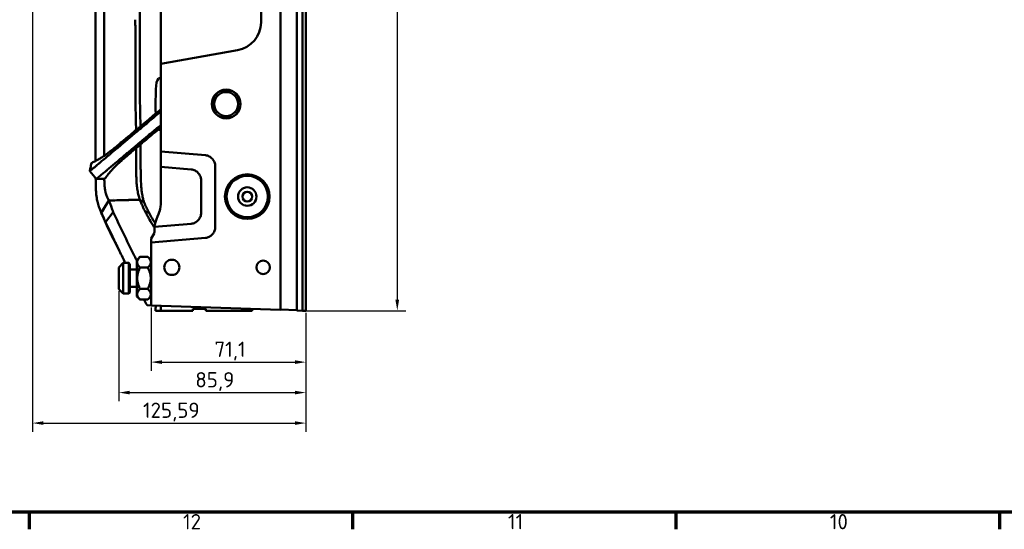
# Model space of a CAD drawing. Header units: millimetres. Extents: x 0 to 4686, y -120 to 1682.
# Tile 30 of 256: x 590 to 1043, y 32 to 266. Entities that reach past the tile are written whole.
import ezdxf

# ---------------------------------------------------------------- set-up
doc = ezdxf.new("R2010")
doc.units = ezdxf.units.MM
doc.header["$LTSCALE"] = 2
doc.layers.get('0').update_dxf_attribs({"lineweight": 25})
for name, color, linetype, lineweight in [('Bemaßung (ISO)', 7, 'Continuous', 25), ('Rahmen (ISO)', 7, 'Continuous', 70), ('Sichtbar (ISO)', 7, 'Continuous', 50)]:
    doc.layers.add(name, color=color, linetype=linetype, lineweight=lineweight)
doc.styles.add('Notiztext (DIN)', font='isocpeur.ttf')
doc.dimstyles.new('Standard (DIN)', dxfattribs={"dimscale": 2, "dimtxt": 3.5, "dimasz": 2.5, "dimexe": 2, "dimexo": 0.5, "dimgap": 0.5, "dimtad": 1, "dimrnd": 1e-08, "dimtxsty": 'Notiztext (DIN)', "dimcen": 0.09, "dimdle": 10, "dimclrd": 256, "dimclre": 256, "dimclrt": 256, "dimadec": 0, "dimazin": 0, "dimtfac": 1, "dimtmove": 0, "dimatfit": 3, "dimfxl": 1, "dimtolj": 1, "dimtzin": 0, "dimlwd": -1, "dimlwe": -1, "dimarcsym": 0})

# ---------------------------------------------------------------- blocks, each defined once
blk = doc.blocks.new('Ränder Vorgaberahmen')
at = {"layer": 'Rahmen (ISO)'}
for p, q in [((297.25, 20), (297.25, 16.1)), ((371.56, 20), (371.56, 16.1)), ((445.88, 20), (445.88, 16.1)), ((520.19, 20), (520.19, 16.1))]:
    blk.add_line(p, q, dxfattribs=at)
at = {"layer": 'Rahmen (ISO)', "flags": 128}
blk.add_lwpolyline([(20, 20), (20, 821), (1169, 821), (1169, 20), (20, 20)], dxfattribs=at)
at = {"layer": 'Rahmen (ISO)', "char_height": 3.5, "attachment_point": 7, "style": 'Notiztext (DIN)'}
for s, insert in [('12', (332.61, 16.1)), ('11', (407.27, 16.1)), ('10', (481.23, 16.1))]:
    blk.add_mtext(s, dxfattribs=dict(at, insert=insert))
blk = doc.blocks.new('*D16')
at = {"layer": 'Bemaßung (ISO)', "transparency": 16777216}
for p, q in [((723.11, 634.89), (767.68, 634.89)), ((763.68, 629.89), (763.68, 137.59)), ((721.87, 132.59), (767.68, 132.59))]:
    blk.add_line(p, q, dxfattribs=at)
for points in [[(762.84, 629.89), (764.51, 629.89), (763.68, 634.89)], [(762.84, 137.59), (764.51, 137.59), (763.68, 132.59)]]:
    blk.add_solid(points, dxfattribs=at)
at = {"layer": 'Defpoints', "color": 0, "transparency": 16777216}
for p in [(722.11, 634.89), (720.87, 132.59), (763.68, 132.59)]:
    blk.add_point(p, dxfattribs=at)
at = {"layer": 'Bemaßung (ISO)', "transparency": 16777216, "insert": (754.28, 373.44), "char_height": 7, "attachment_point": 1, "rotation": 90, "style": 'Notiztext (DIN)'}
blk.add_mtext('\\A1;502,3', dxfattribs=at)
blk = doc.blocks.new('*D17')
at = {"layer": 'Bemaßung (ISO)', "transparency": 16777216}
for p, q in [((596.08, 287.97), (596.08, 76.97)), ((721.67, 131.59), (721.67, 76.97)), ((601.08, 80.97), (716.67, 80.97))]:
    blk.add_line(p, q, dxfattribs=at)
for points in [[(601.08, 81.81), (601.08, 80.14), (596.08, 80.97)], [(716.67, 81.81), (716.67, 80.14), (721.67, 80.97)]]:
    blk.add_solid(points, dxfattribs=at)
at = {"layer": 'Defpoints', "color": 0, "transparency": 16777216}
for p in [(596.08, 288.97), (721.67, 132.59), (721.67, 80.97)]:
    blk.add_point(p, dxfattribs=at)
at = {"layer": 'Bemaßung (ISO)', "transparency": 16777216, "insert": (646.82, 90.37), "char_height": 7, "attachment_point": 1, "style": 'Notiztext (DIN)'}
blk.add_mtext('\\A1;125,59', dxfattribs=at)
blk = doc.blocks.new('*D18')
at = {"layer": 'Bemaßung (ISO)', "transparency": 16777216}
for p, q in [((635.77, 141.49), (635.77, 90.97)), ((721.67, 131.59), (721.67, 90.97)), ((640.77, 94.97), (716.67, 94.97))]:
    blk.add_line(p, q, dxfattribs=at)
for points in [[(640.77, 95.81), (640.77, 94.14), (635.77, 94.97)], [(716.67, 95.81), (716.67, 94.14), (721.67, 94.97)]]:
    blk.add_solid(points, dxfattribs=at)
at = {"layer": 'Defpoints', "color": 0, "transparency": 16777216}
for p in [(635.77, 142.49), (721.67, 132.59), (721.67, 94.97)]:
    blk.add_point(p, dxfattribs=at)
at = {"layer": 'Bemaßung (ISO)', "transparency": 16777216, "insert": (670.87, 104.37), "char_height": 7, "attachment_point": 1, "style": 'Notiztext (DIN)'}
blk.add_mtext('\\A1;85,9', dxfattribs=at)
blk = doc.blocks.new('*D19')
at = {"layer": 'Bemaßung (ISO)', "transparency": 16777216}
for p, q in [((650.57, 134.01), (650.57, 104.97)), ((721.67, 131.59), (721.67, 104.97)), ((655.57, 108.97), (716.67, 108.97))]:
    blk.add_line(p, q, dxfattribs=at)
for points in [[(655.57, 109.81), (655.57, 108.14), (650.57, 108.97)], [(716.67, 109.81), (716.67, 108.14), (721.67, 108.97)]]:
    blk.add_solid(points, dxfattribs=at)
at = {"layer": 'Defpoints', "color": 0, "transparency": 16777216}
for p in [(650.57, 135.01), (721.67, 132.59), (721.67, 108.97)]:
    blk.add_point(p, dxfattribs=at)
at = {"layer": 'Bemaßung (ISO)', "transparency": 16777216, "insert": (679.67, 118.37), "char_height": 7, "attachment_point": 1, "style": 'Notiztext (DIN)'}
blk.add_mtext('\\A1;71,1', dxfattribs=at)

msp = doc.modelspace()

# ---------------------------------------------------------------- linework, layer by layer
at = {"layer": 'Sichtbar (ISO)'}
for p, q in [((710.0713, 132.9303), (710.0717, 604.4903)), ((701.0713, 499.9903), (701.0713, 264.9903)), ((717.5713, 132.6775), (717.5715, 382.3029)), ((720.0713, 132.5902), (720.0715, 382.3902)), ((720.0713, 132.5902), (720.0715, 382.3902)), ((721.6713, 132.5902), (721.6715, 382.3902)), ((655.0713, 285.3831), (655.0713, 247.3268)), ((655.0713, 245.9709), (690.3287, 252.1878)), ((655.0713, 246.7471), (655.0713, 247.3268)), ((655.0713, 246.7471), (655.0713, 245.9709)), ((655.0713, 207.4903), (655.0713, 245.9709)), ((654.6922, 239.4903), (655.0713, 239.4903)), ((655.0713, 215.4903), (654.6922, 215.4903)), ((655.0713, 213.4902), (655.0713, 212.0931)), ((655.0713, 205.7591), (655.0713, 207.4903)), ((675.507, 203.9712), (655.0713, 205.7591)), ((655.0713, 205.7591), (655.0713, 198.6905)), ((655.0713, 198.6905), (669.007, 197.4712)), ((680.0713, 198.9903), (680.0713, 170.9903)), ((673.5713, 177.4903), (673.5713, 192.4903)), ((631.2033, 183.1798), (627.6811, 177.5002)), ((631.2042, 183.1813), (631.2041, 183.1811)), ((645.4605, 183.5556), (631.2044, 183.1816)), ((631.2047, 183.1811), (631.2051, 183.1817)), ((633.2474, 183.2649), (633.2474, 183.2589)), ((633.2481, 183.8827), (633.2481, 183.8782)), ((645.4605, 183.5546), (645.4667, 183.5547)), ((645.4658, 183.5551), (645.4665, 183.5547)), ((647.3674, 182.3008), (645.4684, 183.5504)), ((647.3815, 182.2664), (647.3898, 182.2607)), ((629.6601, 173.2629), (633.1743, 177.791)), ((649.6281, 177.5991), (647.8218, 178.0621)), ((648.0981, 180.6226), (648.0979, 180.623)), ((669.007, 172.5093), (652.1225, 171.0321)), ((651.9373, 168.0768), (650.5713, 165.7107)), ((652.0713, 170.0211), (652.0713, 168.5768)), ((650.5713, 163.8277), (675.507, 166.0093)), ((650.5713, 163.8277), (650.5713, 165.7107)), ((650.5713, 135.008), (650.5713, 163.8277)), ((635.7713, 152.4903), (637.7713, 154.4903)), ((637.7713, 154.4903), (637.7713, 140.4903)), ((640.2713, 154.4903), (637.7713, 154.4903)), ((640.2713, 140.4903), (640.2713, 154.4903)), ((640.7713, 153.9903), (640.2713, 154.4903)), ((640.7713, 153.9903), (640.7713, 140.9903)), ((643.9713, 155.8052), (645.4713, 157.3052)), ((643.9713, 155.8052), (643.9713, 139.1753)), ((645.4713, 157.3052), (649.0713, 157.3052)), ((650.5713, 155.8052), (649.0713, 157.3052)), ((635.7713, 142.4903), (635.7713, 152.4903)), ((643.9713, 151.4903), (640.7713, 151.4903)), ((645.4713, 152.3977), (649.0713, 152.3977)), ((635.7713, 142.4903), (637.7713, 140.4903)), ((640.2713, 140.4903), (637.7713, 140.4903)), ((640.7713, 140.9903), (640.2713, 140.4903)), ((643.9713, 143.4903), (640.7713, 143.4903)), ((645.4713, 142.5828), (649.0713, 142.5828)), ((643.9713, 139.1753), (645.4713, 137.6753)), ((645.4713, 137.6753), (649.0713, 137.6753)), ((650.5713, 139.1753), (649.0713, 137.6753)), ((650.5713, 135.008), (648.7018, 135.0733)), ((710.0713, 132.9303), (650.5713, 135.008)), ((655.0707, 134.851), (655.0707, 134.8509)), ((655.0713, 134.8509), (655.0713, 132.4903)), ((669.6713, 132.4903), (655.0713, 132.4903)), ((669.6713, 133.4903), (669.6713, 132.4903)), ((675.6713, 133.4903), (669.6713, 133.4903)), ((675.6713, 133.4903), (675.6713, 132.4903)), ((697.0713, 132.4903), (675.6713, 132.4903)), ((697.0713, 133.3842), (697.0713, 132.4903)), ((717.5713, 132.8777), (710.0713, 133.1396)), ((717.5713, 132.6775), (720.0713, 132.5902)), ((721.6713, 132.5902), (720.0713, 132.5902))]:
    msp.add_line(p, q, dxfattribs=at)
for centre, radius in [((685.0713, 227.4903), 6.6), ((685.0713, 227.4903), 6.5), ((685.0713, 227.4903), 5.5), ((694.745, 184.9903), 10.25), ((694.745, 184.9903), 10), ((694.745, 184.9903), 9.5), ((694.745, 184.9903), 4.25), ((694.745, 184.9903), 2.25), ((660.0713, 152.4903), 3.5), ((702.0713, 152.4903), 3.1)]:
    msp.add_circle(centre, radius, dxfattribs=at)
for centre, radius, start, end in [((688.0713, 264.9903), 13, 280.000008, 0), ((680.1338, 195.5934), 35.3612, 202.941755, 203.955405), ((662.0713, 170.0211), 10, 161.333116, 174.19766), ((651.0713, 168.5768), 1, 330, 0), ((635.8557, 166.9214), 3, 206.034561, 222.591083)]:
    msp.add_arc(centre, radius, start, end, dxfattribs=at)
for centre, major_axis, ratio, start_param, end_param in [((689.252, 227.4903), (-0.0001, -78.5442), 0.46630766, 4.60486306, 4.76799939), ((654.6922, 235.4903), (0, 4), 0.46630766, 0, 1.46327041), ((654.6922, 219.4903), (0, -4), 0.46630766, 5.85177619, 6.28318531), ((812.0174, -125.0173), (183.1765, -309.829), 0.02657515, 3.36766881, 3.36768749), ((662.1745, 170.0159), (10.0904, -0.512), 0.99486633, 3.09127788, 3.19202815)]:
    msp.add_ellipse(centre, major_axis=major_axis, ratio=ratio, start_param=start_param, end_param=end_param, dxfattribs=at)
for points, knots in [([(625.0713, 201.381), (625.0713, 202.4234), (625.0713, 203.8121), (625.0713, 208.5012), (625.0713, 209.5893), (625.0713, 215.4377), (625.0713, 218.0572), (625.0713, 224.5605), (625.0713, 227.947), (625.0713, 241.761), (625.0713, 242.0248), (625.0713, 254.4333), (625.0713, 256.9107), (625.0713, 264.8357), (625.067, 266.5586), (625.0833, 270.0291), (625.1024, 271.4727), (625.1988, 273.7359), (625.2395, 274.453), (625.3872, 276.3585), (625.5198, 277.5404), (625.7892, 279.1423), (625.8694, 279.5672), (626.1146, 280.7218), (626.2981, 281.4447), (627.3603, 284.9461), (628.4991, 286.9347), (629.4634, 288.3704)], [-1.97569875, -1.97569875, -1.97569875, -1.97569875, -1.91118812, -1.91118812, -1.89083841, -1.89083841, -1.8743767, -1.8743767, -1.84990525, -1.84990525, -1.78252706, -1.78252706, -1.63688046, -1.63688046, -1.3446736, -1.3446736, -1.06896062, -1.06896062, -0.94182017, -0.94182017, -0.7293136, -0.7293136, -0.65218877, -0.65218877, -0.51884912, -0.51884912, -0.000001, -0.000001, -0.000001, -0.000001]), ([(645.3601, 266.201), (645.374, 268.6293), (645.4686, 270.6756), (646.0511, 274.5143), (646.5031, 275.8799), (646.9438, 276.9141)], [0.00004655, 0.00004655, 0.00004655, 0.00004655, 0.72860225, 0.72860225, 1.50504202, 1.50504202, 1.50504202, 1.50504202]), ([(628.9972, 269.6635), (628.9407, 265.5634), (628.9717, 259.1302), (629.0051, 244.9005), (629.012, 241.0761), (629.0189, 233.4145), (629.019, 229.6177), (629.0173, 225.8093)], [0.00001998, 0.00001998, 0.00001998, 0.00001998, 1.23012929, 1.23012929, 1.66981601, 1.66981601, 2.10370911, 2.10370911, 2.10370911, 2.10370911]), ([(643.3216, 261.5582), (643.3225, 262.342), (643.3168, 263.1324), (643.3075, 264.6489), (643.3033, 265.4501), (643.3077, 266.2122)], [-0.471271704, -0.471271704, -0.471271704, -0.471271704, -0.228693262, -0.228693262, -0.00005088, -0.00005088, -0.00005088, -0.00005088]), ([(645.374, 261.5552), (645.3752, 262.3297), (645.3696, 263.1003), (645.3598, 264.6726), (645.3559, 265.4277), (645.3601, 266.201)], [0.000005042, 0.000005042, 0.000005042, 0.000005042, 0.232346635, 0.232346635, 0.469478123, 0.469478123, 0.469478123, 0.469478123]), ([(643.3216, 261.5582), (643.3161, 257.956), (643.3157, 254.3034), (643.316, 250.5322), (643.316, 244.1682), (643.3223, 236.7914), (643.3382, 231.323), (643.4271, 226.007)], [0.00003323, 0.00003323, 0.00003323, 0.00003323, 1.08068017, 1.08068017, 1.30542875, 1.30542875, 1.68883469, 1.68883469, 1.68883469, 1.68883469]), ([(645.4777, 226.0394), (645.4596, 227.1475), (645.4445, 228.2561), (645.4211, 230.331), (645.4122, 231.2959), (645.4005, 232.8368), (645.3967, 233.4147), (645.3818, 235.9927), (645.3761, 237.9979), (645.3714, 241.2403), (645.3707, 242.4861), (645.3699, 244.9326), (645.3696, 247.1043), (645.3689, 250.0275), (645.3684, 252.3872), (645.369, 255.7166), (645.3695, 256.8557), (645.3711, 259.1865), (645.3723, 260.3704), (645.374, 261.5552)], [0.00006404, 0.00006404, 0.00006404, 0.00006404, 0.33251973, 0.33251973, 0.62124548, 0.62124548, 0.79456029, 0.79456029, 1.39428383, 1.39428383, 1.76769394, 1.76769394, 2.12877368, 2.12877368, 2.93588625, 2.93588625, 3.35607389, 3.35607389, 3.79598952, 3.79598952, 3.79598952, 3.79598952]), ([(629.0173, 225.8093), (629.0175, 224.4229), (629.0196, 223.0448), (629.0193, 221.6489), (629.019, 220.253), (629.0178, 218.8393), (629.0178, 217.4831), (629.0179, 216.127), (629.0205, 214.8286), (629.0224, 213.4989), (629.024, 212.3068), (629.0243, 211.0896), (629.0234, 209.918), (629.0233, 209.7828), (629.0232, 209.6482), (629.023, 209.5143), (629.0217, 208.2203), (629.0189, 206.9931), (629.0179, 205.7414), (629.0173, 205.0726), (629.017, 204.3969), (629.0173, 203.7227)], [0, 0, 0, 0, 0.166666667, 0.166666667, 0.166666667, 0.333333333, 0.333333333, 0.333333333, 0.5, 0.5, 0.5, 0.649424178, 0.649424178, 0.649424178, 0.666666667, 0.666666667, 0.666666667, 0.833333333, 0.833333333, 0.833333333, 0.922385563, 0.922385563, 0.922385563, 0.922385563]), ([(655.0712, 225.1284), (653.1957, 223.5542), (651.3135, 221.9761), (647.5301, 218.8071), (645.6027, 217.1942), (643.6508, 215.5621)], [-1.5107984, -1.5107984, -1.5107984, -1.5107984, -0.76361573, -0.76361573, -0.00010334, -0.00010334, -0.00010334, -0.00010334]), ([(655.0713, 224.0917), (653.5517, 222.816), (652.0307, 221.5404), (648.7675, 218.8034), (647.0254, 217.3418), (645.2844, 215.8799)], [-1.2779495, -1.2779495, -1.2779495, -1.2779495, -0.682692, -0.682692, -0.00000137, -0.00000137, -0.00000137, -0.00000137]), ([(655.0713, 217.8746), (654.5189, 217.4128), (653.9665, 216.9514), (651.7153, 215.0717), (650.0179, 213.6564), (648.317, 212.2356)], [0.482741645, 0.482741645, 0.482741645, 0.482741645, 0.695972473, 0.695972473, 1.354461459, 1.354461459, 1.354461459, 1.354461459]), ([(640.8809, 213.2483), (640.3585, 212.8123), (639.8311, 212.3708), (638.8254, 211.5278), (638.3441, 211.1241), (637.8643, 210.7221)], [-0.394082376, -0.394082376, -0.394082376, -0.394082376, -0.189098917, -0.189098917, -0.000001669, -0.000001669, -0.000001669, -0.000001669]), ([(643.5384, 214.4087), (642.9501, 213.9129), (642.3462, 213.4106), (641.1845, 212.4424), (640.6225, 211.973), (640.0632, 211.5001)], [-0.454862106, -0.454862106, -0.454862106, -0.454862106, -0.21982844, -0.21982844, -0.000001, -0.000001, -0.000001, -0.000001]), ([(643.6508, 215.5621), (643.1892, 215.1767), (642.7279, 214.7912), (641.804, 214.0193), (641.3424, 213.6337), (640.8809, 213.2483)], [-0.360599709, -0.360599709, -0.360599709, -0.360599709, -0.180365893, -0.180365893, -0.000001, -0.000001, -0.000001, -0.000001]), ([(645.2844, 215.8799), (644.9871, 215.6302), (644.69, 215.3798), (644.1084, 214.8894), (643.8242, 214.6495), (643.5384, 214.4087)], [-0.229315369, -0.229315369, -0.229315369, -0.229315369, -0.112320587, -0.112320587, -0.000001, -0.000001, -0.000001, -0.000001]), ([(646.6745, 209.7652), (648.8005, 211.5574), (650.8744, 213.3031), (653.6861, 215.6668), (654.379, 216.2491), (655.0712, 216.8306)], [0, 0, 0, 0, 0.83418562, 0.83418562, 1.10769017, 1.10769017, 1.10769017, 1.10769017]), ([(632.2506, 206.1042), (632.6742, 206.44), (633.1343, 206.8096), (633.973, 207.4908), (634.4664, 207.8943), (636.1162, 209.2575), (637.0846, 210.0688), (637.8643, 210.7221)], [0.000001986, 0.000001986, 0.000001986, 0.000001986, 0.210821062, 0.210821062, 0.384607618, 0.384607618, 0.683760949, 0.683760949, 0.683760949, 0.683760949]), ([(637.4471, 209.3041), (636.9969, 208.9276), (636.5526, 208.5529), (635.7187, 207.8508), (635.3299, 207.5239), (634.9515, 207.2083)], [-0.340675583, -0.340675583, -0.340675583, -0.340675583, -0.162561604, -0.162561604, -0.000002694, -0.000002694, -0.000002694, -0.000002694]), ([(636.4615, 201.0895), (636.5992, 201.2135), (636.7392, 201.3381), (636.8809, 201.4633), (637.1494, 201.7005), (637.4239, 201.9395), (637.7042, 202.1828), (637.9785, 202.4208), (638.2576, 202.6623), (638.5431, 202.908), (638.7035, 203.0459), (638.8658, 203.1853), (639.0302, 203.3257), (639.4682, 203.7003), (639.9213, 204.0839), (640.3928, 204.4816), (640.4132, 204.4988), (640.4335, 204.5159), (640.4539, 204.5331), (640.9374, 204.9408), (641.4401, 205.3635), (641.9405, 205.7834), (641.9509, 205.7921), (641.9613, 205.8008), (641.9717, 205.8095), (642.4824, 206.238), (642.9903, 206.6629), (643.494, 207.0871), (643.5015, 207.0934), (643.5091, 207.0998), (643.5167, 207.1062), (644.0126, 207.5239), (644.5044, 207.9408), (644.9967, 208.351)], [0.000029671, 0.000029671, 0.000029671, 0.000029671, 0.05758116, 0.05758116, 0.05758116, 0.166666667, 0.166666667, 0.166666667, 0.273399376, 0.273399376, 0.273399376, 0.333333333, 0.333333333, 0.333333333, 0.493108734, 0.493108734, 0.493108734, 0.5, 0.5, 0.5, 0.663274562, 0.663274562, 0.663274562, 0.666666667, 0.666666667, 0.666666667, 0.833333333, 0.833333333, 0.833333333, 0.835834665, 0.835834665, 0.835834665, 0.999990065, 0.999990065, 0.999990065, 0.999990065]), ([(640.0632, 211.5001), (639.6011, 211.1095), (639.1362, 210.7189), (638.2632, 209.9869), (637.8534, 209.6439), (637.4471, 209.3041)], [0.000001, 0.000001, 0.000001, 0.000001, 0.181579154, 0.181579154, 0.342274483, 0.342274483, 0.342274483, 0.342274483]), ([(645.395, 209.8067), (644.9953, 209.4737), (644.5955, 209.1387), (643.8208, 208.4901), (643.4459, 208.1763), (643.0706, 207.8646)], [0.000001, 0.000001, 0.000001, 0.000001, 0.156230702, 0.156230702, 0.302814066, 0.302814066, 0.302814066, 0.302814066]), ([(644.9967, 208.351), (645.0057, 208.3578), (645.0142, 208.365), (645.0315, 208.3796), (645.0402, 208.387), (645.0664, 208.409), (645.0839, 208.4238), (645.1362, 208.4679), (645.1711, 208.4973), (645.2758, 208.5857), (645.3456, 208.6445), (645.555, 208.8212), (645.6946, 208.9389), (646.1145, 209.2931), (646.3944, 209.529), (646.6745, 209.7652)], [0.000059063, 0.000059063, 0.000059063, 0.000059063, 0.003423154, 0.003423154, 0.006846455, 0.006846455, 0.013695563, 0.013695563, 0.027427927, 0.027427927, 0.054897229, 0.054897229, 0.109834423, 0.109834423, 0.22005098, 0.22005098, 0.22005098, 0.22005098]), ([(648.317, 212.2356), (647.8178, 211.8186), (647.3178, 211.4035), (646.3425, 210.5943), (645.8688, 210.2013), (645.395, 209.8067)], [0.000001, 0.000001, 0.000001, 0.000001, 0.195205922, 0.195205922, 0.380276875, 0.380276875, 0.380276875, 0.380276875]), ([(632.2506, 206.1042), (632.2462, 206.1008), (632.2419, 206.0973), (632.2331, 206.0904), (632.2287, 206.0869), (632.2157, 206.0766), (632.2069, 206.0697), (632.1808, 206.049), (632.1635, 206.0353), (632.1116, 205.9943), (632.0771, 205.9671), (631.9743, 205.8862), (631.9062, 205.8329), (631.7032, 205.6744), (631.5669, 205.5688), (631.166, 205.2612), (630.9004, 205.0611), (630.1035, 204.4726), (629.5782, 204.1014), (628.5545, 203.4102), (628.0367, 203.0772), (626.9828, 202.4341), (626.4637, 202.135), (625.9249, 201.839)], [-1.07016986, -1.07016986, -1.07016986, -1.07016986, -1.06813434, -1.06813434, -1.06609868, -1.06609868, -1.06203236, -1.06203236, -1.05391851, -1.05391851, -1.03775654, -1.03775654, -1.00562134, -1.00562134, -0.9416178, -0.9416178, -0.81068012, -0.81068012, -0.54583113, -0.54583113, -0.27599744, -0.27599744, -0.00000503, -0.00000503, -0.00000503, -0.00000503]), ([(634.9515, 207.2083), (633.8241, 206.268), (632.7829, 205.3884), (631.3914, 204.2223), (631.0515, 203.9383), (629.3484, 202.5126), (628.1973, 201.536), (627.1384, 200.6582)], [-1.2355886, -1.2355886, -1.2355886, -1.2355886, -0.77951852, -0.77951852, -0.6280428, -0.6280428, -0.00003534, -0.00003534, -0.00003534, -0.00003534]), ([(643.0706, 207.8646), (642.1892, 207.1322), (641.3006, 206.3855), (640.0052, 205.2989), (639.5826, 204.9443), (638.7509, 204.2474), (638.3437, 203.908), (637.9507, 203.5777)], [-0.683077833, -0.683077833, -0.683077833, -0.683077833, -0.338846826, -0.338846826, -0.169711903, -0.169711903, -0.000058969, -0.000058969, -0.000058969, -0.000058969]), ([(643.703, 202.2726), (643.7026, 202.6079), (643.7025, 202.9432), (643.7025, 203.6091), (643.7026, 203.9399), (643.706, 204.2706)], [0.000001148, 0.000001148, 0.000001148, 0.000001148, 0.100577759, 0.100577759, 0.199799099, 0.199799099, 0.199799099, 0.199799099]), ([(645.7558, 202.2596), (645.7558, 202.5929), (645.7558, 202.9262), (645.7559, 203.5954), (645.7559, 203.9312), (645.7554, 204.2671)], [0.000007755, 0.000007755, 0.000007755, 0.000007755, 0.099999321, 0.099999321, 0.200743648, 0.200743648, 0.200743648, 0.200743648]), ([(675.507, 203.9712), (676.1164, 203.9138), (676.7055, 203.7289), (677.792, 203.1572), (678.2855, 202.7712), (679.1246, 201.8555), (679.4706, 201.3204), (679.9386, 200.1854), (680.0672, 199.5922), (680.0713, 198.9903)], [0.000001, 0.000001, 0.000001, 0.000001, 0.183630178, 0.183630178, 0.368375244, 0.368375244, 0.556170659, 0.556170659, 0.736766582, 0.736766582, 0.736766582, 0.736766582]), ([(623.1588, 200.3537), (623.1982, 200.3906), (623.304, 200.4553), (623.6579, 200.6509), (623.9394, 200.7956), (624.2427, 200.9514)], [0.000000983, 0.000000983, 0.000000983, 0.000000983, 0.124573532, 0.124573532, 0.29056814, 0.29056814, 0.29056814, 0.29056814]), ([(625.9249, 201.839), (625.631, 201.6776), (625.333, 201.5183), (624.7647, 201.2201), (624.4976, 201.0823), (624.2427, 200.9514)], [0.00001751, 0.00001751, 0.00001751, 0.00001751, 0.150534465, 0.150534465, 0.288773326, 0.288773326, 0.288773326, 0.288773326]), ([(627.1384, 200.6582), (626.9228, 200.4798), (626.7091, 200.3004), (626.2767, 199.9348), (626.0625, 199.7525), (625.4423, 199.2246), (625.0453, 198.8862), (624.6506, 198.5623)], [-0.48904555, -0.48904555, -0.48904555, -0.48904555, -0.363377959, -0.363377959, -0.23793881, -0.23793881, -0.000001, -0.000001, -0.000001, -0.000001]), ([(637.9507, 203.5777), (637.1516, 202.906), (636.4102, 202.2846), (635.0153, 201.1144), (634.3649, 200.5644), (633.1082, 199.5104), (632.5001, 199.0042), (631.3032, 197.9996), (630.7173, 197.5043), (630.1411, 197.0197)], [0.00005796, 0.00005796, 0.00005796, 0.00005796, 0.34502394, 0.34502394, 0.68483042, 0.68483042, 1.02350218, 1.02350218, 1.36804094, 1.36804094, 1.36804094, 1.36804094]), ([(632.6138, 197.3121), (632.8935, 197.6216), (633.1791, 197.929), (633.7643, 198.5395), (634.0629, 198.8419), (634.8741, 199.64), (635.6353, 200.3573), (636.4615, 201.0895)], [0.000204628, 0.000204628, 0.000204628, 0.000204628, 0.18884436, 0.18884436, 0.376163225, 0.376163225, 0.679743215, 0.679743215, 0.679743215, 0.679743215]), ([(643.703, 202.2726), (643.7035, 201.6817), (643.7047, 201.087), (643.7062, 199.9024), (643.7066, 199.3097), (643.7062, 198.5508), (643.706, 198.3827), (643.7061, 196.8606), (643.7322, 195.5317), (643.7752, 193.9617), (643.7845, 193.6647), (643.835, 192.3448), (643.8963, 191.3678), (644.0648, 189.5444), (644.1716, 188.6996), (644.2927, 187.9374)], [-1.58245796, -1.58245796, -1.58245796, -1.58245796, -1.40375157, -1.40375157, -1.22523386, -1.22523386, -1.1744175, -1.1744175, -0.76853451, -0.76853451, -0.67234411, -0.67234411, -0.33591001, -0.33591001, -0.0000023, -0.0000023, -0.0000023, -0.0000023]), ([(646.3269, 186.7633), (646.2516, 187.2982), (646.1827, 187.8728), (646.066, 189.0345), (646.017, 189.6143), (645.8975, 191.3508), (645.8546, 192.4302), (645.8048, 194.1643), (645.789, 194.9536), (645.7751, 196.0109), (645.7721, 196.2762), (645.7675, 196.7757), (645.7658, 197.0133), (645.763, 197.4558), (645.762, 197.6704), (645.7596, 198.2621), (645.7587, 198.645), (645.7571, 199.5678), (645.7566, 200.1152), (645.756, 201.1978), (645.7559, 201.7283), (645.7558, 202.2596)], [-1.60003465, -1.60003465, -1.60003465, -1.60003465, -1.40471891, -1.40471891, -1.23051399, -1.23051399, -0.90243465, -0.90243465, -0.64796703, -0.64796703, -0.56673403, -0.56673403, -0.49589621, -0.49589621, -0.43163684, -0.43163684, -0.32084181, -0.32084181, -0.15939231, -0.15939231, -0.00000772, -0.00000772, -0.00000772, -0.00000772]), ([(622.3749, 196.6561), (622.3743, 196.653), (622.4125, 196.6848), (622.6056, 196.8495), (622.811, 197.0324), (623.0388, 197.2168)], [-0.278607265, -0.278607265, -0.278607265, -0.278607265, -0.176342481, -0.176342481, -0.000001, -0.000001, -0.000001, -0.000001]), ([(623.7389, 197.8075), (623.6067, 197.6934), (623.4782, 197.5833), (623.2449, 197.3862), (623.1385, 197.2976), (623.0388, 197.2168)], [0.000001, 0.000001, 0.000001, 0.000001, 0.085092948, 0.085092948, 0.162338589, 0.162338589, 0.162338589, 0.162338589]), ([(624.6506, 198.5623), (624.4898, 198.4303), (624.331, 198.3014), (624.0265, 198.0511), (623.8805, 197.9297), (623.7389, 197.8075)], [-0.187424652, -0.187424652, -0.187424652, -0.187424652, -0.091158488, -0.091158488, -0.000001, -0.000001, -0.000001, -0.000001]), ([(629.8449, 196.7726), (629.2868, 196.3106), (628.7366, 195.8472), (627.6967, 194.97), (627.2087, 194.5577), (626.7376, 194.1701)], [0.000000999, 0.000000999, 0.000000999, 0.000000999, 0.329408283, 0.329408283, 0.631974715, 0.631974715, 0.631974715, 0.631974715]), ([(630.1411, 197.0197), (630.092, 196.9784), (630.0428, 196.9372), (629.944, 196.8548), (629.8945, 196.8137), (629.8449, 196.7726)], [0.000000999, 0.000000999, 0.000000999, 0.000000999, 0.0292947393, 0.0292947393, 0.0585882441, 0.0585882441, 0.0585882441, 0.0585882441]), ([(630.3043, 194.5062), (630.6669, 194.9802), (631.0401, 195.456), (631.8331, 196.424), (632.2164, 196.8698), (632.6138, 197.3121)], [-0.52689827, -0.52689827, -0.52689827, -0.52689827, -0.269930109, -0.269930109, -0.000204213, -0.000204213, -0.000204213, -0.000204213]), ([(652.5973, 173.2218), (653.2136, 175.0459), (655.0713, 180.0358), (655.0713, 180.2969), (655.0713, 196.6223), (655.0713, 198.6905)], [0, 0, 0, 0, 0.30373129, 0.91975121, 1, 1, 1, 1]), ([(673.5713, 192.4903), (673.5672, 193.0922), (673.4386, 193.6853), (672.9707, 194.8202), (672.6248, 195.3553), (671.7857, 196.271), (671.2922, 196.6571), (670.2056, 197.2288), (669.6165, 197.4138), (669.007, 197.4712)], [-0.736766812, -0.736766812, -0.736766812, -0.736766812, -0.556190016, -0.556190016, -0.368414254, -0.368414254, -0.183648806, -0.183648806, -0.000001, -0.000001, -0.000001, -0.000001]), ([(625.3438, 186.3283), (625.2875, 186.9322), (625.2427, 187.5518), (625.1705, 188.8806), (625.1446, 189.5855), (625.1004, 191.313), (625.0879, 192.3585), (625.0811, 193.4275)], [-0.947595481, -0.947595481, -0.947595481, -0.947595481, -0.720031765, -0.720031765, -0.478992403, -0.478992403, -0.144549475, -0.144549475, -0.144549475, -0.144549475]), ([(629.2017, 193.1299), (628.9205, 193.1124), (628.6309, 193.1168), (627.7908, 193.1015), (627.2353, 193.0905), (626.254, 193.0691), (625.829, 193.0592), (625.4029, 193.0497)], [0, 0, 0, 0, 0.087856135, 0.087856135, 0.256977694, 0.256977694, 0.385334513, 0.385334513, 0.385334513, 0.385334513]), ([(626.5472, 194.0102), (626.2679, 193.7699), (626.0104, 193.5542), (625.7347, 193.3242), (625.6666, 193.2675), (625.5518, 193.1717), (625.5059, 193.1331), (625.472, 193.1048)], [-0.332373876, -0.332373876, -0.332373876, -0.332373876, -0.145075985, -0.145075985, -0.072752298, -0.072752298, -0.000001, -0.000001, -0.000001, -0.000001]), ([(626.7376, 194.1701), (626.7048, 194.1431), (626.6723, 194.1162), (626.6089, 194.0629), (626.5778, 194.0365), (626.5472, 194.0102)], [-0.0412923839, -0.0412923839, -0.0412923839, -0.0412923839, -0.020504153, -0.020504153, -0.000001, -0.000001, -0.000001, -0.000001]), ([(629.2058, 189.7126), (629.1839, 189.9659), (629.1647, 190.2252), (629.1309, 190.7548), (629.1163, 191.0248), (629.0785, 191.8495), (629.0612, 192.4183), (629.0487, 193.042), (629.0479, 193.0821), (629.0471, 193.1223)], [0.000059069, 0.000059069, 0.000059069, 0.000059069, 0.095839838, 0.095839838, 0.1916095, 0.1916095, 0.383284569, 0.383284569, 0.396416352, 0.396416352, 0.396416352, 0.396416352]), ([(629.2017, 193.1299), (629.2114, 193.1305), (629.2288, 193.1426), (629.2858, 193.1965), (629.3311, 193.247), (629.3883, 193.3163)], [0.150643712, 0.150643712, 0.150643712, 0.150643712, 0.203571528, 0.203571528, 0.274124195, 0.274124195, 0.274124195, 0.274124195]), ([(629.3883, 193.3163), (629.4925, 193.4426), (629.6222, 193.6094), (629.9313, 194.0136), (630.1144, 194.2563), (630.3043, 194.5062)], [0.000000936, 0.000000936, 0.000000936, 0.000000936, 0.128793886, 0.128793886, 0.272675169, 0.272675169, 0.272675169, 0.272675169]), ([(625.8507, 182.781), (625.7836, 183.0771), (625.7259, 183.3703), (625.6277, 183.9591), (625.5852, 184.2603), (625.4718, 185.1012), (625.4022, 185.7007), (625.3438, 186.3283)], [-0.446859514, -0.446859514, -0.446859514, -0.446859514, -0.335675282, -0.335675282, -0.236840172, -0.236840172, -0.000001, -0.000001, -0.000001, -0.000001]), ([(629.4899, 187.5973), (629.428, 187.9115), (629.3745, 188.241), (629.2797, 188.946), (629.2393, 189.3224), (629.2058, 189.7126)], [0.00002407, 0.00002407, 0.00002407, 0.00002407, 0.141033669, 0.141033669, 0.288705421, 0.288705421, 0.288705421, 0.288705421]), ([(629.4899, 187.5973), (629.5101, 187.4951), (629.5309, 187.3936), (629.5746, 187.1911), (629.5974, 187.0901), (629.621, 186.9909)], [-0.0939506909, -0.0939506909, -0.0939506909, -0.0939506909, -0.0476246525, -0.0476246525, -0.0000362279, -0.0000362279, -0.0000362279, -0.0000362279]), ([(629.621, 186.9909), (629.7068, 186.6285), (629.8069, 186.2903), (630.0291, 185.662), (630.1517, 185.3736), (630.4764, 184.6584), (630.7086, 184.1953), (630.8858, 183.8244)], [-0.875759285, -0.875759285, -0.875759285, -0.875759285, -0.641799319, -0.641799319, -0.406715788, -0.406715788, 0, 0, 0, 0]), ([(644.2927, 187.9374), (644.4335, 187.0448), (644.6015, 186.2757), (644.9328, 185.008), (645.097, 184.5107), (645.2262, 184.1619), (645.2263, 184.1615), (645.2242, 184.1622)], [-0.788468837, -0.788468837, -0.788468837, -0.788468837, -0.39512434, -0.39512434, -0.000693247, -0.000693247, -0.000157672, -0.000157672, -0.000157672, -0.000157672]), ([(647.1813, 182.8553), (647.0654, 183.2103), (646.9095, 183.7325), (646.6045, 185.0612), (646.4566, 185.8431), (646.3269, 186.7633)], [0.000160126, 0.000160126, 0.000160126, 0.000160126, 0.453206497, 0.453206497, 0.870553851, 0.870553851, 0.870553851, 0.870553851]), ([(625.8507, 182.781), (625.9552, 182.3207), (626.0753, 181.8858), (626.3336, 181.0339), (626.4663, 180.6401), (626.6706, 180.0588), (626.7438, 179.8568), (627.0177, 179.1157), (627.2457, 178.5372), (627.3993, 178.1559)], [0.000001, 0.000001, 0.000001, 0.000001, 0.196647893, 0.196647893, 0.412137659, 0.412137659, 0.540065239, 0.540065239, 0.906507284, 0.906507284, 0.906507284, 0.906507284]), ([(627.6622, 177.512), (628.0765, 178.175), (628.4958, 178.8461), (629.0567, 179.7438), (629.2299, 180.0211), (629.5127, 180.4738), (629.6303, 180.6621), (629.8851, 181.07), (630.0235, 181.2916), (630.3181, 181.7633), (630.4674, 182.0025), (630.7902, 182.5195), (630.9638, 182.7974), (631.1428, 183.0841)], [0, 0, 0, 0, 0.238805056, 0.238805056, 0.362111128, 0.362111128, 0.478088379, 0.478088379, 0.617476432, 0.617476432, 0.730120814, 0.730120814, 0.838989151, 0.838989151, 0.838989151, 0.838989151]), ([(627.6683, 177.4973), (628.2578, 178.4447), (628.8472, 179.3921), (629.847, 180.9989), (630.2573, 181.6584), (630.6676, 182.3178)], [0.000024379, 0.000024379, 0.000024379, 0.000024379, 0.334767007, 0.334767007, 0.567768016, 0.567768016, 0.567768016, 0.567768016]), ([(630.8858, 183.8244), (630.8954, 183.7923), (630.9091, 183.7648), (630.9358, 183.7115), (630.9487, 183.6857), (630.9619, 183.6604)], [0.0003920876, 0.0003920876, 0.0003920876, 0.0003920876, 0.0323145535, 0.0323145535, 0.064395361, 0.064395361, 0.064395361, 0.064395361]), ([(630.9619, 183.6604), (631.0263, 183.5308), (631.0836, 183.4263), (631.1666, 183.2735), (631.1848, 183.2296), (631.1979, 183.2094)], [-0.325115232, -0.325115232, -0.325115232, -0.325115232, -0.165414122, -0.165414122, -0.000503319, -0.000503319, -0.000503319, -0.000503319]), ([(631.1979, 183.2094), (631.1966, 183.2051), (631.2048, 183.1985), (631.2092, 183.1911), (631.2096, 183.1902), (631.21, 183.1894)], [-5.43601148, -5.43601148, -5.43601148, -5.43601148, -5.181619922, -5.181619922, -5.14408548, -5.14408548, -5.14408548, -5.14408548]), ([(633.1742, 177.7911), (632.862, 178.6333), (632.5847, 179.398), (632.0984, 180.7318), (631.8896, 181.3008), (631.5492, 182.2336), (631.4204, 182.5919), (631.2479, 183.0633), (631.2024, 183.1811), (631.2041, 183.1816)], [-1.47346848, -1.47346848, -1.47346848, -1.47346848, -1.10231946, -1.10231946, -0.73563624, -0.73563624, -0.363289, -0.363289, -0.0000767, -0.0000767, -0.0000767, -0.0000767]), ([(631.2051, 183.1817), (633.5819, 183.2439), (635.9587, 183.3062), (640.7123, 183.4307), (643.0891, 183.4929), (645.4658, 183.5551)], [-1.42656741, -1.42656741, -1.42656741, -1.42656741, -0.71328444, -0.71328444, -0.00000092, -0.00000092, -0.00000092, -0.00000092]), ([(631.208, 183.1888), (631.2085, 183.1897), (631.2089, 183.1895), (631.2088, 183.1874), (631.2073, 183.1848), (631.2054, 183.1821)], [-4.359532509, -4.359532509, -4.359532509, -4.359532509, -4.003170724, -4.003170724, -3.425294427, -3.425294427, -3.425294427, -3.425294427]), ([(645.2223, 184.1629), (645.2877, 183.9829), (645.3471, 183.8362), (645.4292, 183.6463), (645.4564, 183.5902), (645.4623, 183.5717)], [-0.395874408, -0.395874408, -0.395874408, -0.395874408, -0.190071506, -0.190071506, -0.017330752, -0.017330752, -0.017330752, -0.017330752]), ([(645.4653, 183.5549), (645.4615, 183.5572), (645.4583, 183.5592), (645.454, 183.5623), (645.4533, 183.5636), (645.4698, 183.5563), (645.4782, 183.5519), (645.4922, 183.5487), (645.4662, 183.5691), (645.4634, 183.5674)], [3.38567667, 3.38567667, 3.38567667, 3.38567667, 4.14808322, 4.14808322, 8.54489874, 8.54489874, 11.51676095, 11.51676095, 18.49965076, 18.49965076, 18.49965076, 18.49965076]), ([(645.463, 183.5549), (645.4682, 183.5548), (645.5021, 183.4355), (645.6762, 182.9522), (645.819, 182.5817), (646.2079, 181.6192), (646.4486, 181.0395), (647.0519, 179.6811), (647.4119, 178.9093), (647.8189, 178.0635)], [-1.51572516, -1.51572516, -1.51572516, -1.51572516, -1.14530885, -1.14530885, -0.75931044, -0.75931044, -0.38263621, -0.38263621, -0.00029642, -0.00029642, -0.00029642, -0.00029642]), ([(647.3826, 182.2794), (647.3761, 182.2974), (647.3554, 182.3522), (647.2881, 182.5392), (647.239, 182.6785), (647.1814, 182.855)], [0.015920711, 0.015920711, 0.015920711, 0.015920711, 0.219224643, 0.219224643, 0.444191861, 0.444191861, 0.444191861, 0.444191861]), ([(647.3674, 182.3008), (647.3663, 182.3043), (647.4083, 182.1976), (647.5785, 181.7866), (647.7118, 181.471), (648.0828, 180.6494), (648.3162, 180.1526), (648.8922, 178.9924), (649.2359, 178.3277), (649.6281, 177.5991)], [0.00014995, 0.00014995, 0.00014995, 0.00014995, 0.33150599, 0.33150599, 0.67584248, 0.67584248, 1.00528932, 1.00528932, 1.34056268, 1.34056268, 1.34056268, 1.34056268]), ([(647.7781, 181.3274), (647.7469, 181.3981), (647.7136, 181.4743), (647.6441, 181.6351), (647.6078, 181.7197), (647.57, 181.809)], [-0.160398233, -0.160398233, -0.160398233, -0.160398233, -0.079382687, -0.079382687, -0.000007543, -0.000007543, -0.000007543, -0.000007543]), ([(633.1601, 165.6047), (632.5535, 166.8466), (631.9972, 167.9978), (631.4868, 169.0664), (629.7279, 172.7496), (628.5149, 175.451), (627.6683, 177.4973)], [0, 0, 0, 0, 0.2248824, 0.2248824, 0.2248824, 1, 1, 1, 1]), ([(627.6811, 177.5002), (627.6805, 177.5013), (627.7224, 177.411), (627.8864, 177.0579), (628.0107, 176.7902), (628.3437, 176.0748), (628.5559, 175.6195), (629.0536, 174.5549), (629.3417, 173.94), (629.6601, 173.2629)], [-1.16450414, -1.16450414, -1.16450414, -1.16450414, -0.88706859, -0.88706859, -0.60181508, -0.60181508, -0.30419631, -0.30419631, -0.00007706, -0.00007706, -0.00007706, -0.00007706]), ([(642.6438, 158.2506), (641.0235, 161.4964), (639.4242, 164.7477), (636.2679, 171.2615), (634.711, 174.5239), (633.1742, 177.7911)], [-2.94491815, -2.94491815, -2.94491815, -2.94491815, -1.47251654, -1.47251654, -0.00008423, -0.00008423, -0.00008423, -0.00008423]), ([(647.8189, 178.0633), (647.822, 178.0618), (647.823, 178.06), (647.8252, 178.0559), (647.8265, 178.0535), (647.8303, 178.0465), (647.8328, 178.0418), (647.8405, 178.0277), (647.8455, 178.0183), (647.8608, 177.9902), (647.8709, 177.9714), (647.9014, 177.9151), (647.9218, 177.8776), (647.9829, 177.7651), (648.0238, 177.6902), (648.1464, 177.4658), (648.2285, 177.3164), (648.4752, 176.8699), (648.6409, 176.5731), (649.1384, 175.6906), (649.4743, 175.1059), (650.4752, 173.3914), (651.1509, 172.269), (651.9258, 171.0073), (652.0108, 170.8692), (652.0964, 170.7305)], [-3.66789966, -3.66789966, -3.66789966, -3.66789966, -3.66697459, -3.66697459, -3.66574681, -3.66574681, -3.66329136, -3.66329136, -3.65838101, -3.65838101, -3.64856246, -3.64856246, -3.62893414, -3.62893414, -3.58971381, -3.58971381, -3.51142853, -3.51142853, -3.35555927, -3.35555927, -3.04725585, -3.04725585, -2.44920927, -2.44920927, -2.37610226, -2.37610226, -2.37610226, -2.37610226]), ([(652.4357, 172.6962), (652.4293, 172.7068), (652.423, 172.7175), (651.4806, 174.2914), (650.5025, 175.9789), (649.645, 177.5685), (649.6416, 177.5747), (649.6366, 177.5841), (649.6349, 177.5872), (649.6316, 177.5932), (649.6301, 177.5961), (649.6281, 177.5991)], [-0.739007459, -0.739007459, -0.739007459, -0.739007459, -0.734064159, -0.734064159, -0.005858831, -0.005858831, -0.00298884, -0.00298884, -0.001555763, -0.001555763, -0.000193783, -0.000193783, -0.000193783, -0.000193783]), ([(669.007, 172.5093), (669.6164, 172.5667), (670.2055, 172.7517), (671.292, 173.3233), (671.7855, 173.7093), (672.6245, 174.625), (672.9706, 175.1601), (673.4386, 176.2951), (673.5672, 176.8883), (673.5713, 177.4903)], [0.000001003, 0.000001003, 0.000001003, 0.000001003, 0.183628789, 0.183628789, 0.368375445, 0.368375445, 0.556161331, 0.556161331, 0.736766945, 0.736766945, 0.736766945, 0.736766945]), ([(629.6601, 173.2629), (631.7439, 168.8301), (633.8662, 164.4072), (636.9265, 158.158), (637.8325, 156.3232), (638.7453, 154.4903)], [-3.97898328, -3.97898328, -3.97898328, -3.97898328, -1.98552447, -1.98552447, -1.15589686, -1.15589686, -1.15589686, -1.15589686]), ([(680.0713, 170.9903), (680.0672, 170.3883), (679.9386, 169.7952), (679.4707, 168.6603), (679.1247, 168.1252), (678.2857, 167.2095), (677.7922, 166.8234), (676.7056, 166.2517), (676.1165, 166.0667), (675.507, 166.0093)], [-0.736766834, -0.736766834, -0.736766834, -0.736766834, -0.556180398, -0.556180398, -0.368414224, -0.368414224, -0.183647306, -0.183647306, -0.000000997, -0.000000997, -0.000000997, -0.000000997]), ([(634.973, 162.1542), (634.6594, 162.7986), (634.3806, 163.3737), (634.0731, 164.0092), (634.0009, 164.1584), (633.9341, 164.2967)], [0.110956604, 0.110956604, 0.110956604, 0.110956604, 0.399522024, 0.399522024, 0.496125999, 0.496125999, 0.496125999, 0.496125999]), ([(642.6438, 158.2506), (642.7683, 158.0011), (642.8918, 157.7513), (643.1364, 157.2511), (643.2576, 157.0007), (643.3778, 156.75)], [0.000007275, 0.000007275, 0.000007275, 0.000007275, 0.113196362, 0.113196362, 0.226385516, 0.226385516, 0.226385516, 0.226385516]), ([(652.5343, 132.4903), (652.5747, 132.897), (652.6146, 133.3038), (652.6936, 134.1174), (652.7327, 134.5243), (652.7713, 134.9312)], [-0.245245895, -0.245245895, -0.245245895, -0.245245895, -0.122624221, -0.122624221, -0.0000024, -0.0000024, -0.0000024, -0.0000024]), ([(652.5343, 132.4903), (653.3755, 132.4903), (654.0101, 132.4903), (654.8584, 132.4903), (655.0713, 132.4903), (655.0713, 132.4903)], [0.00000342, 0.00000342, 0.00000342, 0.00000342, 0.88187926, 0.88187926, 1.76373137, 1.76373137, 1.76373137, 1.76373137])]:
    msp.add_open_spline(points, degree=3, knots=knots, dxfattribs=at)
for points in [[(643.4271, 226.007), (643.5097, 222.5759), (643.5902, 219.0402), (643.6456, 215.5582)], [(645.6872, 217.2655), (645.6312, 219.5055), (645.5474, 221.8156), (645.4777, 226.0394)], [(645.7554, 204.2671), (645.7556, 206.0015), (645.7584, 207.5582), (645.7594, 208.9905)], [(643.7212, 207.2787), (643.7213, 206.2508), (643.7167, 205.2392), (643.706, 204.2706)], [(622.703, 198.1827), (622.8547, 198.9049), (623.0016, 199.6224), (623.145, 200.3352)], [(623.145, 200.3352), (623.146, 200.3397), (623.1505, 200.3459), (623.1588, 200.3537)], [(622.3748, 196.6562), (622.4879, 197.1674), (622.5972, 197.6773), (622.7035, 198.1838)], [(625.4029, 193.0497), (624.3833, 194.2432), (623.3853, 195.4549), (622.3748, 196.6561)], [(625.472, 193.1048), (625.4276, 193.0677), (625.4034, 193.0491), (625.4029, 193.0497)], [(631.2086, 183.1894), (635.9569, 183.3136), (640.706, 183.4378), (645.4554, 183.562)], [(647.3898, 182.2607), (647.4474, 182.108), (647.5072, 181.9577), (647.5697, 181.8098)], [(647.3898, 182.2607), (647.3898, 182.2607), (647.3899, 182.2605), (647.3899, 182.2605)], [(647.8186, 181.2358), (647.8055, 181.2653), (647.792, 181.2958), (647.7781, 181.3274)], [(627.3993, 178.1559), (627.5401, 177.8065), (627.6256, 177.5994), (627.6631, 177.5092)], [(648.0987, 180.6214), (648.0984, 180.622), (648.0979, 180.623), (648.0973, 180.6242)], [(648.0986, 180.6216), (648.0984, 180.6219), (648.0983, 180.6223), (648.0981, 180.6226)], [(648.0987, 180.6214), (648.0991, 180.6203), (648.0993, 180.6201), (648.0992, 180.6203)], [(633.5238, 165.1468), (633.4733, 165.2515), (633.4328, 165.3355), (633.4024, 165.3986)], [(643.3778, 156.75), (643.5688, 156.3513), (643.767, 155.9615), (643.9711, 155.5812)], [(647.3339, 137.6753), (647.8004, 136.7845), (648.2575, 135.9153), (648.7018, 135.0733)]]:
    msp.add_open_spline(points, degree=3, dxfattribs=at)
for points in [[(645.4713, 157.3052), (643.0175, 154.8515), (645.4713, 152.3977)], [(649.0713, 152.3977), (651.525, 154.8515), (649.0713, 157.3052)], [(645.4713, 152.3977), (643.0175, 147.4903), (645.4713, 142.5828)], [(649.0713, 142.5828), (651.525, 147.4903), (649.0713, 152.3977)], [(645.4713, 142.5828), (643.0175, 140.129), (645.4713, 137.6753)], [(649.0713, 137.6753), (651.525, 140.129), (649.0713, 142.5828)]]:
    msp.add_rational_spline(points, [1, 1.15470053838, 1], degree=2, dxfattribs=at)

# ---------------------------------------------------------------- block references
at = {"xscale": 2, "yscale": 2, "zscale": 2}
msp.add_blockref('Ränder Vorgaberahmen', (0, 0), dxfattribs=at)

# ---------------------------------------------------------------- dimensions: what is measured, and where the dimension line sits
at = {"layer": 'Bemaßung (ISO)'}
for base, p1, p2, angle, picture, middle in [((763.6757, 132.5902), (722.1113, 634.8905), (720.8713, 132.5902), 90, '*D16', (763.6757, 383.7604)), ((721.6713, 80.975), (596.0834, 288.9681), (721.6713, 132.5902), 180, '*D17', (658.8972, 80.975)), ((721.6713, 94.975), (635.7713, 142.4903), (721.6713, 132.5902), 180, '*D18', (678.7413, 94.975))]:
    dim = msp.add_linear_dim(base=base, p1=p1, p2=p2, angle=angle, dimstyle='Standard (DIN)', override={"dimgap": 0.5, "dimdec": 2, "dimtol": 0, "dimlim": 0, "dimtp": 0, "dimtm": 0, "dimtdec": 2, "dimtofl": 0, "dimatfit": 1}, dxfattribs=at)
    dim.commit()
    dim.dimension.update_dxf_attribs({"geometry": picture, "text_midpoint": middle, "dimtype": 160})
dim = msp.add_linear_dim(base=(721.6713, 108.975), p1=(650.5713, 135.008), p2=(721.6713, 132.5902), dimstyle='Standard (DIN)', override={"dimgap": 0.5, "dimdec": 2, "dimtol": 0, "dimlim": 0, "dimtp": 0, "dimtm": 0, "dimtdec": 2, "dimtofl": 0, "dimatfit": 1}, dxfattribs=at)
dim.commit()
dim.dimension.update_dxf_attribs({"geometry": '*D19', "text_midpoint": (686.1413, 108.975), "dimtype": 160})

doc.saveas('drawing.dxf')
